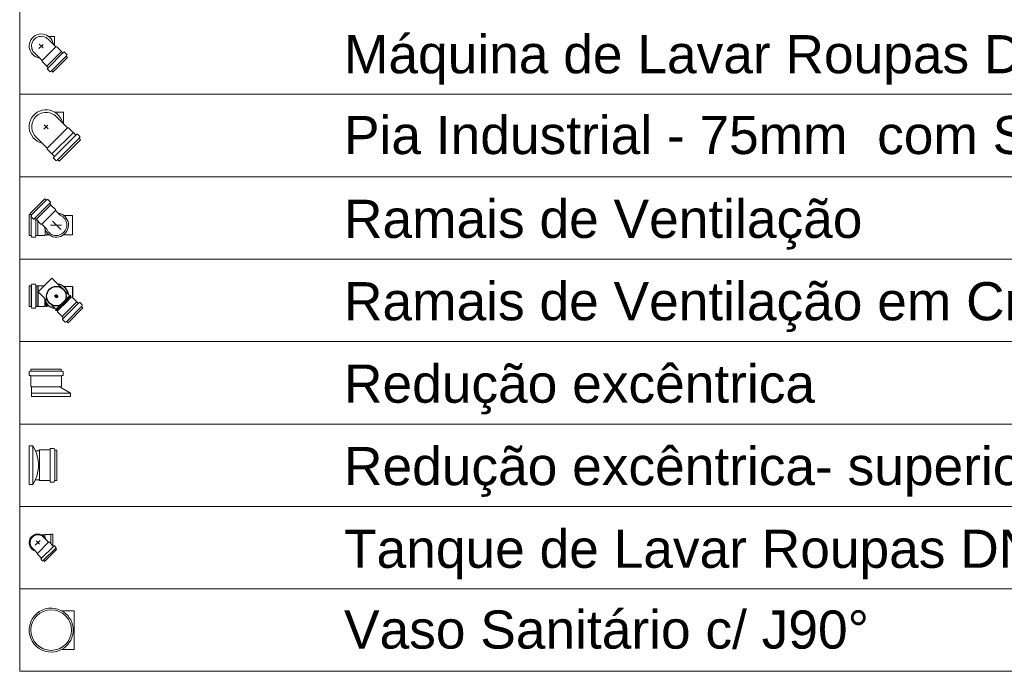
# Model space of a CAD drawing. Header units: millimetres. Extents: x 567 to 934, y -1 to 364.
# Tile 78 of 256: x 691.28 to 696.44, y 42.5 to 45.92. Entities that reach past the tile are written whole.
import ezdxf

# ---------------------------------------------------------------- set-up
doc = ezdxf.new("R2010")
doc.units = ezdxf.units.MM
doc.header["$MEASUREMENT"] = 0
doc.linetypes.add('NULL', pattern=[0])
doc.layers.get('0').update_dxf_attribs({"lineweight": 18})
for name, color, linetype, lineweight in [('DI-Tabelas', 7, 'Continuous', 13), ('Simbolos', 14, 'Continuous', 20), ('Simbolos_int', 14, 'Continuous', 15)]:
    doc.layers.add(name, color=color, linetype=linetype, lineweight=lineweight)
doc.layers.add('SIMBOLOS INT', color=14, linetype='Continuous')
doc.styles.add('Arial', font='arial.ttf')

msp = doc.modelspace()

# ---------------------------------------------------------------- linework, layer by layer
msp.add_lwpolyline([(691.3752, 43.5813), (691.3752, 43.5813)])
msp.add_lwpolyline([(691.3752, 43.5813), (691.3752, 43.5813)])
at = {"layer": 'DI-Tabelas'}
for p, q in [((691.2751, 45.5253), (691.2751, 45.9573)), ((692.9251, 45.5253), (691.2751, 45.5253)), ((691.2751, 45.0933), (691.2751, 45.5253)), ((699.172, 45.5253), (692.9251, 45.5253)), ((692.9251, 45.0933), (691.2751, 45.0933)), ((691.2751, 44.6613), (691.2751, 45.0933)), ((699.172, 45.0933), (692.9251, 45.0933)), ((692.9251, 44.6613), (691.2751, 44.6613)), ((691.2751, 44.2293), (691.2751, 44.6613)), ((699.172, 44.6613), (692.9251, 44.6613)), ((692.9251, 44.2293), (691.2751, 44.2293)), ((691.2751, 43.7973), (691.2751, 44.2293)), ((699.172, 44.2293), (692.9251, 44.2293)), ((692.9251, 43.7973), (691.2751, 43.7973)), ((691.2751, 43.3653), (691.2751, 43.7973)), ((699.172, 43.7973), (692.9251, 43.7973)), ((692.9251, 43.3653), (691.2751, 43.3653)), ((691.2751, 42.9333), (691.2751, 43.3653)), ((699.172, 43.3653), (692.9251, 43.3653)), ((692.9251, 42.9333), (691.2751, 42.9333)), ((691.2751, 42.5013), (691.2751, 42.9333)), ((699.172, 42.9333), (692.9251, 42.9333)), ((692.9251, 42.5013), (691.2751, 42.5013)), ((699.172, 42.5013), (692.9251, 42.5013))]:
    msp.add_line(p, q, dxfattribs=at)
at = {"layer": 'Simbolos'}
for p, q in [((691.427, 45.829), (691.4572, 45.829)), ((691.4647, 45.774), (691.4289, 45.8097)), ((691.393, 45.7023), (691.3572, 45.738)), ((691.4698, 45.774), (691.4647, 45.774)), ((691.4935, 45.7502), (691.4698, 45.774)), ((691.4941, 45.7502), (691.4935, 45.7502)), ((691.5007, 45.7436), (691.4941, 45.7502)), ((691.5074, 45.7468), (691.5034, 45.7435)), ((691.5225, 45.7343), (691.5101, 45.7467)), ((691.5229, 45.7319), (691.5198, 45.7266)), ((691.393, 45.6972), (691.393, 45.7023)), ((691.4167, 45.6734), (691.393, 45.6972)), ((691.5263, 45.718), (691.4489, 45.6407)), ((691.5263, 45.718), (691.5201, 45.7242)), ((691.4167, 45.6728), (691.4167, 45.6734)), ((691.4233, 45.6662), (691.4167, 45.6728)), ((691.4201, 45.6595), (691.4235, 45.6635)), ((691.4326, 45.6444), (691.4202, 45.6568)), ((691.435, 45.6441), (691.4403, 45.6471)), ((691.4489, 45.6407), (691.4427, 45.6468)), ((691.4598, 45.431), (691.5054, 45.431)), ((691.5254, 45.3502), (691.4668, 45.4089)), ((691.5305, 45.3502), (691.5254, 45.3502)), ((691.5556, 45.3251), (691.5305, 45.3502)), ((691.5563, 45.3251), (691.5556, 45.3251)), ((691.5683, 45.3132), (691.5563, 45.3251)), ((691.571, 45.313), (691.5751, 45.3165)), ((691.5902, 45.304), (691.5778, 45.3164)), ((691.4186, 45.2435), (691.36, 45.3021)), ((691.4815, 45.1747), (691.5941, 45.2873)), ((691.5874, 45.2962), (691.5905, 45.3016)), ((691.5941, 45.2873), (691.5877, 45.2937)), ((691.4186, 45.2384), (691.4186, 45.2435)), ((691.4437, 45.2133), (691.4186, 45.2384)), ((691.4437, 45.2126), (691.4437, 45.2133)), ((691.4557, 45.2006), (691.4437, 45.2126)), ((691.4558, 45.1979), (691.4524, 45.1938)), ((691.4649, 45.1787), (691.4525, 45.1911)), ((691.4727, 45.1815), (691.4673, 45.1784)), ((691.4815, 45.1747), (691.4751, 45.1812)), ((691.3296, 44.9006), (691.4069, 44.9779)), ((691.4069, 44.9779), (691.4131, 44.9718)), ((691.4208, 44.9745), (691.4155, 44.9714)), ((691.4232, 44.9742), (691.4356, 44.9618)), ((691.4358, 44.9591), (691.4324, 44.9551)), ((691.4325, 44.9524), (691.4391, 44.9457)), ((691.4391, 44.9457), (691.4391, 44.9452)), ((691.4391, 44.9452), (691.4629, 44.9214)), ((691.4629, 44.9214), (691.4629, 44.9163)), ((691.4629, 44.9163), (691.4886, 44.8906)), ((691.3251, 44.7855), (691.3251, 44.8949)), ((691.3251, 44.8949), (691.3338, 44.8949)), ((691.3296, 44.9006), (691.3357, 44.8944)), ((691.333, 44.8867), (691.3361, 44.892)), ((691.3333, 44.8843), (691.3457, 44.8719)), ((691.3484, 44.8717), (691.3524, 44.8751)), ((691.3551, 44.875), (691.3618, 44.8684)), ((691.3618, 44.8684), (691.3623, 44.8684)), ((691.3623, 44.8684), (691.3861, 44.8446)), ((691.5057, 44.8909), (691.5511, 44.8909)), ((691.3861, 44.8446), (691.3912, 44.8446)), ((691.3912, 44.8446), (691.4169, 44.8189)), ((691.3251, 44.7855), (691.3338, 44.7855)), ((691.3373, 44.7781), (691.3357, 44.7841)), ((691.3392, 44.7766), (691.3567, 44.7766)), ((691.3587, 44.7785), (691.3592, 44.7837)), ((691.3612, 44.7855), (691.3706, 44.7855)), ((691.3706, 44.7855), (691.371, 44.7859)), ((691.371, 44.7859), (691.4046, 44.7859)), ((691.4046, 44.7859), (691.4082, 44.7895)), ((691.4082, 44.7895), (691.4289, 44.7895)), ((691.4134, 44.7895), (691.4136, 44.7865)), ((691.4136, 44.7865), (691.4195, 44.7865)), ((691.4198, 44.7895), (691.4195, 44.7865)), ((691.5057, 44.7895), (691.5511, 44.7895)), ((691.5303, 44.476), (691.4439, 44.5624)), ((691.3251, 44.522), (691.3338, 44.522)), ((691.3251, 44.522), (691.3251, 44.4126)), ((691.3373, 44.5295), (691.3357, 44.5235)), ((691.3392, 44.5309), (691.3567, 44.5309)), ((691.3587, 44.5291), (691.3592, 44.5239)), ((691.3612, 44.522), (691.3706, 44.522)), ((691.3706, 44.522), (691.371, 44.5216)), ((691.371, 44.5216), (691.403, 44.5216)), ((691.4586, 44.4043), (691.3722, 44.4907)), ((691.5057, 44.518), (691.5511, 44.518)), ((691.5367, 44.4696), (691.5303, 44.476)), ((691.5367, 44.4696), (691.539, 44.4715)), ((691.5432, 44.4674), (691.539, 44.4715)), ((691.5412, 44.4651), (691.5432, 44.4674)), ((691.5449, 44.4614), (691.5412, 44.4651)), ((691.55, 44.4614), (691.5449, 44.4614)), ((691.5738, 44.4376), (691.55, 44.4614)), ((691.3251, 44.4126), (691.3338, 44.4126)), ((691.3373, 44.4052), (691.3357, 44.4112)), ((691.3392, 44.4037), (691.3567, 44.4037)), ((691.3587, 44.4056), (691.3592, 44.4108)), ((691.3612, 44.4126), (691.3706, 44.4126)), ((691.3706, 44.4126), (691.371, 44.413)), ((691.371, 44.413), (691.4046, 44.413)), ((691.4046, 44.413), (691.4082, 44.4166)), ((691.4082, 44.4166), (691.4134, 44.4166)), ((691.4134, 44.4166), (691.4136, 44.4136)), ((691.4136, 44.4136), (691.4195, 44.4136)), ((691.4198, 44.4166), (691.4195, 44.4136)), ((691.4198, 44.4166), (691.4289, 44.4166)), ((691.465, 44.3979), (691.4586, 44.4043)), ((691.465, 44.3979), (691.4631, 44.3956)), ((691.4672, 44.3914), (691.4631, 44.3956)), ((691.4695, 44.3934), (691.4672, 44.3914)), ((691.4732, 44.3897), (691.4695, 44.3934)), ((691.4732, 44.3846), (691.4732, 44.3897)), ((691.5291, 44.3281), (691.6065, 44.4055)), ((691.5743, 44.4376), (691.5738, 44.4376)), ((691.5809, 44.431), (691.5743, 44.4376)), ((691.5877, 44.4343), (691.5836, 44.4309)), ((691.6028, 44.4218), (691.5904, 44.4342)), ((691.6031, 44.4194), (691.6, 44.414)), ((691.6065, 44.4055), (691.6003, 44.4116)), ((691.497, 44.3608), (691.4732, 44.3846)), ((691.497, 44.3603), (691.497, 44.3608)), ((691.5036, 44.3537), (691.497, 44.3603)), ((691.5003, 44.3469), (691.5037, 44.351)), ((691.5128, 44.3318), (691.5004, 44.3442)), ((691.5152, 44.3315), (691.5206, 44.3346)), ((691.5291, 44.3281), (691.523, 44.3343)), ((691.4933, 44.0853), (691.3341, 44.0853)), ((691.3341, 44.0853), (691.3341, 44.0762)), ((691.4933, 44.0853), (691.4933, 44.0762)), ((691.3251, 44.0707), (691.3251, 44.0532)), ((691.3326, 44.0742), (691.3265, 44.0726)), ((691.3318, 44.0508), (691.3269, 44.0512)), ((691.3337, 44.0488), (691.3337, 43.9956)), ((691.4933, 44.0746), (691.3341, 44.0746)), ((691.4933, 44.0506), (691.3341, 44.0506)), ((691.4937, 44.0488), (691.4937, 43.9956)), ((691.4947, 44.0742), (691.5008, 44.0726)), ((691.4955, 44.0508), (691.5004, 44.0512)), ((691.5023, 44.0707), (691.5023, 44.0532)), ((691.3337, 43.9956), (691.3378, 43.9915)), ((691.4896, 43.9915), (691.3378, 43.9915)), ((691.3378, 43.9915), (691.3378, 43.9413)), ((691.4937, 43.9956), (691.4907, 43.9926)), ((691.4914, 43.9879), (691.541, 43.9593)), ((691.541, 43.9593), (691.3378, 43.9593)), ((691.541, 43.9413), (691.3378, 43.9413)), ((691.541, 43.9593), (691.541, 43.9413)), ((691.3431, 43.6829), (691.3251, 43.6829)), ((691.3251, 43.6829), (691.3251, 43.4797)), ((691.3431, 43.6829), (691.3431, 43.4797)), ((691.3431, 43.6829), (691.3602, 43.6532)), ((691.4346, 43.6631), (691.435, 43.6681)), ((691.4545, 43.6699), (691.437, 43.6699)), ((691.458, 43.6624), (691.4564, 43.6684)), ((691.3752, 43.6572), (691.3579, 43.6572)), ((691.3793, 43.6613), (691.3752, 43.6572)), ((691.4326, 43.6613), (691.3793, 43.6613)), ((691.3793, 43.6613), (691.3793, 43.5013)), ((691.4344, 43.6609), (691.4344, 43.5017)), ((691.4584, 43.6609), (691.4584, 43.5017)), ((691.4691, 43.6609), (691.46, 43.6609)), ((691.4691, 43.6609), (691.4691, 43.5017)), ((691.3431, 43.4797), (691.3602, 43.5094)), ((691.3431, 43.4797), (691.3251, 43.4797)), ((691.3752, 43.5054), (691.3579, 43.5054)), ((691.3793, 43.5013), (691.3752, 43.5054)), ((691.4326, 43.5013), (691.3793, 43.5013)), ((691.4346, 43.4995), (691.435, 43.4945)), ((691.4545, 43.4927), (691.437, 43.4927)), ((691.458, 43.5002), (691.4564, 43.4942)), ((691.4691, 43.5017), (691.46, 43.5017)), ((691.3902, 43.2165), (691.4062, 43.2165)), ((691.3998, 43.2044), (691.4136, 43.1906)), ((691.4086, 43.2189), (691.4062, 43.2165)), ((691.4386, 43.2189), (691.4086, 43.2189)), ((691.4406, 43.2209), (691.4386, 43.2189)), ((691.4486, 43.2209), (691.4406, 43.2209)), ((691.4486, 43.2209), (691.4486, 43.1597)), ((691.4136, 43.1906), (691.4267, 43.1775)), ((691.4308, 43.1775), (691.4267, 43.1775)), ((691.4509, 43.1574), (691.4308, 43.1775)), ((691.4554, 43.1588), (691.4536, 43.1573)), ((691.4648, 43.152), (691.4581, 43.1587)), ((691.4652, 43.1495), (691.4636, 43.1468)), ((691.3415, 43.1462), (691.3553, 43.1324)), ((691.3553, 43.1324), (691.3685, 43.1192)), ((691.3685, 43.1151), (691.3685, 43.1192)), ((691.3885, 43.0951), (691.3685, 43.1151)), ((691.4683, 43.14), (691.4059, 43.0776)), ((691.4683, 43.14), (691.4639, 43.1444)), ((691.3871, 43.0905), (691.3886, 43.0924)), ((691.394, 43.0811), (691.3872, 43.0879)), ((691.3964, 43.0808), (691.3991, 43.0823)), ((691.4059, 43.0776), (691.4015, 43.082)), ((691.4945, 42.8189), (691.56, 42.8189)), ((691.4945, 42.6157), (691.56, 42.6157))]:
    msp.add_line(p, q, dxfattribs=at)
for points in [[(691.429, 45.8097), (691.4247, 45.8145), (691.4199, 45.8187), (691.4146, 45.8223), (691.4089, 45.8253), (691.4028, 45.8274), (691.3966, 45.8288), (691.3902, 45.8294), (691.3838, 45.8292), (691.3774, 45.8282), (691.3713, 45.8264), (691.3654, 45.8239), (691.3599, 45.8206), (691.3548, 45.8167), (691.3503, 45.8121), (691.3463, 45.8071), (691.3431, 45.8016), (691.3405, 45.7957), (691.3387, 45.7895), (691.3377, 45.7832), (691.3375, 45.7768), (691.3381, 45.7704), (691.3395, 45.7641), (691.3417, 45.7581), (691.3446, 45.7524), (691.3482, 45.747), (691.3524, 45.7422), (691.3573, 45.738)], [(691.5007, 45.7436), (691.501, 45.7434), (691.5012, 45.7432), (691.5016, 45.7431), (691.5019, 45.743), (691.5022, 45.743), (691.5025, 45.743), (691.5029, 45.7431), (691.5031, 45.7433), (691.5034, 45.7435)], [(691.5102, 45.7467), (691.5099, 45.7469), (691.5096, 45.7471), (691.5093, 45.7472), (691.509, 45.7473), (691.5087, 45.7473), (691.5083, 45.7473), (691.508, 45.7472), (691.5077, 45.747), (691.5075, 45.7468)], [(691.5229, 45.7319), (691.523, 45.7322), (691.5231, 45.7325), (691.5231, 45.7328), (691.5231, 45.733), (691.5231, 45.7333), (691.523, 45.7336), (691.5229, 45.7339), (691.5227, 45.7341), (691.5225, 45.7343)], [(691.5198, 45.7266), (691.5197, 45.7263), (691.5196, 45.726), (691.5195, 45.7258), (691.5195, 45.7255), (691.5196, 45.7252), (691.5197, 45.7249), (691.5198, 45.7246), (691.5199, 45.7244), (691.5201, 45.7242)], [(691.4201, 45.6595), (691.4199, 45.6592), (691.4198, 45.6589), (691.4197, 45.6586), (691.4196, 45.6583), (691.4196, 45.6579), (691.4197, 45.6576), (691.4198, 45.6573), (691.42, 45.657), (691.4202, 45.6568)], [(691.4235, 45.6635), (691.4237, 45.6638), (691.4238, 45.6641), (691.4239, 45.6644), (691.4239, 45.6647), (691.4239, 45.6651), (691.4238, 45.6654), (691.4237, 45.6657), (691.4236, 45.666), (691.4233, 45.6662)], [(691.4326, 45.6444), (691.4328, 45.6442), (691.4331, 45.644), (691.4333, 45.6439), (691.4336, 45.6438), (691.4339, 45.6438), (691.4342, 45.6438), (691.4345, 45.6439), (691.4347, 45.6439), (691.435, 45.6441)], [(691.4428, 45.6468), (691.4425, 45.647), (691.4423, 45.6472), (691.442, 45.6473), (691.4418, 45.6474), (691.4415, 45.6474), (691.4412, 45.6474), (691.4409, 45.6474), (691.4406, 45.6473), (691.4403, 45.6471)], [(691.4668, 45.4089), (691.4567, 45.4173), (691.4453, 45.4239), (691.4329, 45.4284), (691.42, 45.4307), (691.4068, 45.4307), (691.3938, 45.4284), (691.3815, 45.4239), (691.3701, 45.4173), (691.36, 45.4089), (691.3515, 45.3988), (691.345, 45.3874), (691.3405, 45.375), (691.3382, 45.3621), (691.3382, 45.3489), (691.3405, 45.3359), (691.345, 45.3236), (691.3515, 45.3122), (691.36, 45.3021)], [(691.5778, 45.3164), (691.5775, 45.3166), (691.5773, 45.3167), (691.577, 45.3169), (691.5766, 45.3169), (691.5763, 45.3169), (691.576, 45.3169), (691.5757, 45.3168), (691.5754, 45.3167), (691.5751, 45.3165)], [(691.5683, 45.3131), (691.5685, 45.3129), (691.5688, 45.3128), (691.5691, 45.3126), (691.5695, 45.3126), (691.5698, 45.3126), (691.5701, 45.3126), (691.5704, 45.3127), (691.5707, 45.3128), (691.571, 45.313)], [(691.5874, 45.2962), (691.5872, 45.2959), (691.5872, 45.2956), (691.5871, 45.2953), (691.5871, 45.295), (691.5871, 45.2948), (691.5872, 45.2945), (691.5873, 45.2942), (691.5875, 45.294), (691.5877, 45.2937)], [(691.5905, 45.3016), (691.5906, 45.3018), (691.5907, 45.3021), (691.5908, 45.3024), (691.5908, 45.3027), (691.5907, 45.303), (691.5906, 45.3033), (691.5905, 45.3035), (691.5904, 45.3038), (691.5902, 45.304)], [(691.4524, 45.1938), (691.4522, 45.1935), (691.4521, 45.1932), (691.452, 45.1929), (691.4519, 45.1926), (691.4519, 45.1922), (691.452, 45.1919), (691.4521, 45.1916), (691.4523, 45.1913), (691.4525, 45.1911)], [(691.4558, 45.1979), (691.456, 45.1981), (691.4562, 45.1984), (691.4563, 45.1988), (691.4563, 45.1991), (691.4563, 45.1994), (691.4562, 45.1997), (691.4561, 45.2), (691.4559, 45.2003), (691.4557, 45.2006)], [(691.4649, 45.1787), (691.4651, 45.1785), (691.4653, 45.1783), (691.4656, 45.1782), (691.4659, 45.1781), (691.4662, 45.1781), (691.4665, 45.1781), (691.4667, 45.1782), (691.467, 45.1782), (691.4673, 45.1784)], [(691.4751, 45.1812), (691.4749, 45.1814), (691.4747, 45.1815), (691.4744, 45.1816), (691.4741, 45.1817), (691.4738, 45.1818), (691.4735, 45.1818), (691.4732, 45.1817), (691.473, 45.1816), (691.4727, 45.1815)], [(691.4131, 44.9718), (691.4133, 44.9716), (691.4136, 44.9714), (691.4138, 44.9713), (691.4141, 44.9712), (691.4144, 44.9712), (691.4147, 44.9712), (691.415, 44.9712), (691.4153, 44.9713), (691.4155, 44.9714)], [(691.4233, 44.9742), (691.423, 44.9744), (691.4228, 44.9745), (691.4225, 44.9747), (691.4222, 44.9747), (691.422, 44.9748), (691.4217, 44.9748), (691.4214, 44.9747), (691.4211, 44.9746), (691.4208, 44.9745)], [(691.4324, 44.9551), (691.4322, 44.9548), (691.432, 44.9545), (691.4319, 44.9542), (691.4319, 44.9539), (691.4319, 44.9535), (691.432, 44.9532), (691.4321, 44.9529), (691.4323, 44.9526), (691.4325, 44.9524)], [(691.4358, 44.9591), (691.436, 44.9594), (691.4361, 44.9597), (691.4362, 44.96), (691.4362, 44.9603), (691.4362, 44.9606), (691.4362, 44.9609), (691.436, 44.9613), (691.4359, 44.9615), (691.4357, 44.9618)], [(691.333, 44.8867), (691.3329, 44.8864), (691.3328, 44.8861), (691.3327, 44.8858), (691.3327, 44.8855), (691.3328, 44.8853), (691.3328, 44.885), (691.333, 44.8847), (691.3331, 44.8845), (691.3333, 44.8842)], [(691.3338, 44.8949), (691.3339, 44.8949), (691.334, 44.895), (691.3341, 44.895), (691.3343, 44.895), (691.3344, 44.895), (691.3345, 44.8951), (691.3346, 44.8951), (691.3348, 44.8952), (691.3349, 44.8953)], [(691.336, 44.892), (691.3362, 44.8922), (691.3363, 44.8925), (691.3363, 44.8928), (691.3363, 44.8931), (691.3363, 44.8934), (691.3362, 44.8937), (691.3361, 44.8939), (691.3359, 44.8942), (691.3357, 44.8944)], [(691.3457, 44.8719), (691.346, 44.8716), (691.3462, 44.8715), (691.3465, 44.8714), (691.3469, 44.8713), (691.3472, 44.8713), (691.3475, 44.8713), (691.3478, 44.8714), (691.3481, 44.8716), (691.3484, 44.8717)], [(691.3551, 44.875), (691.3549, 44.8752), (691.3546, 44.8754), (691.3543, 44.8755), (691.354, 44.8756), (691.3536, 44.8756), (691.3533, 44.8756), (691.353, 44.8755), (691.3527, 44.8753), (691.3524, 44.8751)], [(691.4169, 44.8189), (691.4205, 44.8119), (691.4251, 44.8054), (691.4306, 44.7997), (691.4368, 44.7948), (691.4437, 44.7909), (691.4511, 44.788), (691.4588, 44.7862), (691.4667, 44.7855), (691.4746, 44.786), (691.4823, 44.7876), (691.4897, 44.7904), (691.4967, 44.7941), (691.5031, 44.7989), (691.5087, 44.8045), (691.5134, 44.8108), (691.5171, 44.8178), (691.5199, 44.8252), (691.5215, 44.833), (691.522, 44.8409), (691.5213, 44.8487), (691.5195, 44.8565), (691.5166, 44.8638), (691.5127, 44.8707), (691.5078, 44.8769), (691.5021, 44.8824), (691.4957, 44.887), (691.4886, 44.8906)], [(691.3357, 44.7841), (691.3356, 44.7843), (691.3355, 44.7846), (691.3353, 44.7848), (691.3351, 44.785), (691.3349, 44.7852), (691.3346, 44.7853), (691.3343, 44.7855), (691.334, 44.7855), (691.3338, 44.7855)], [(691.3373, 44.7781), (691.3374, 44.7778), (691.3375, 44.7776), (691.3377, 44.7773), (691.3379, 44.7771), (691.3381, 44.777), (691.3384, 44.7768), (691.3386, 44.7767), (691.3389, 44.7767), (691.3392, 44.7766)], [(691.3567, 44.7766), (691.3571, 44.7767), (691.3574, 44.7767), (691.3577, 44.7769), (691.358, 44.7771), (691.3582, 44.7773), (691.3584, 44.7775), (691.3586, 44.7778), (691.3587, 44.7781), (691.3587, 44.7785)], [(691.3612, 44.7855), (691.3609, 44.7855), (691.3605, 44.7854), (691.3602, 44.7853), (691.36, 44.7851), (691.3597, 44.7849), (691.3595, 44.7846), (691.3594, 44.7843), (691.3593, 44.784), (691.3592, 44.7837)], [(691.3338, 44.522), (691.334, 44.5221), (691.3343, 44.5221), (691.3346, 44.5222), (691.3349, 44.5224), (691.3351, 44.5225), (691.3353, 44.5227), (691.3355, 44.523), (691.3356, 44.5232), (691.3357, 44.5235)], [(691.3392, 44.5309), (691.3389, 44.5309), (691.3386, 44.5309), (691.3384, 44.5307), (691.3381, 44.5306), (691.3379, 44.5304), (691.3377, 44.5302), (691.3375, 44.53), (691.3374, 44.5297), (691.3373, 44.5295)], [(691.3587, 44.5291), (691.3587, 44.5294), (691.3586, 44.5297), (691.3584, 44.53), (691.3582, 44.5303), (691.358, 44.5305), (691.3577, 44.5307), (691.3574, 44.5308), (691.3571, 44.5309), (691.3567, 44.5309)], [(691.3592, 44.5239), (691.3593, 44.5235), (691.3594, 44.5232), (691.3595, 44.5229), (691.3597, 44.5227), (691.36, 44.5225), (691.3602, 44.5223), (691.3605, 44.5221), (691.3609, 44.5221), (691.3612, 44.522)], [(691.3357, 44.4112), (691.3356, 44.4114), (691.3355, 44.4117), (691.3353, 44.4119), (691.3351, 44.4121), (691.3349, 44.4123), (691.3346, 44.4124), (691.3343, 44.4126), (691.334, 44.4126), (691.3338, 44.4126)], [(691.3373, 44.4052), (691.3374, 44.4049), (691.3375, 44.4047), (691.3377, 44.4044), (691.3379, 44.4042), (691.3381, 44.4041), (691.3384, 44.4039), (691.3386, 44.4038), (691.3389, 44.4038), (691.3392, 44.4037)], [(691.3567, 44.4037), (691.3571, 44.4038), (691.3574, 44.4038), (691.3577, 44.404), (691.358, 44.4042), (691.3582, 44.4044), (691.3584, 44.4046), (691.3586, 44.4049), (691.3587, 44.4052), (691.3587, 44.4056)], [(691.3612, 44.4126), (691.3609, 44.4126), (691.3605, 44.4125), (691.3602, 44.4124), (691.36, 44.4122), (691.3597, 44.412), (691.3595, 44.4117), (691.3594, 44.4114), (691.3593, 44.4111), (691.3592, 44.4108)], [(691.5809, 44.431), (691.5812, 44.4308), (691.5815, 44.4306), (691.5818, 44.4305), (691.5821, 44.4305), (691.5824, 44.4304), (691.5827, 44.4305), (691.5831, 44.4306), (691.5834, 44.4307), (691.5836, 44.4309)], [(691.5904, 44.4341), (691.5901, 44.4344), (691.5898, 44.4345), (691.5895, 44.4347), (691.5892, 44.4347), (691.5889, 44.4347), (691.5886, 44.4347), (691.5882, 44.4346), (691.5879, 44.4345), (691.5877, 44.4343)], [(691.6, 44.414), (691.5999, 44.4138), (691.5998, 44.4135), (691.5998, 44.4132), (691.5998, 44.4129), (691.5998, 44.4126), (691.5999, 44.4124), (691.6, 44.4121), (691.6002, 44.4118), (691.6003, 44.4116)], [(691.6031, 44.4194), (691.6032, 44.4196), (691.6033, 44.4199), (691.6033, 44.4202), (691.6034, 44.4205), (691.6033, 44.4208), (691.6032, 44.421), (691.6031, 44.4213), (691.603, 44.4215), (691.6028, 44.4218)], [(691.5003, 44.3469), (691.5001, 44.3467), (691.5, 44.3464), (691.4999, 44.346), (691.4999, 44.3457), (691.4999, 44.3454), (691.4999, 44.3451), (691.5001, 44.3448), (691.5002, 44.3445), (691.5004, 44.3442)], [(691.5037, 44.351), (691.5039, 44.3512), (691.504, 44.3515), (691.5041, 44.3519), (691.5042, 44.3522), (691.5041, 44.3525), (691.5041, 44.3528), (691.504, 44.3531), (691.5038, 44.3534), (691.5036, 44.3537)], [(691.5128, 44.3318), (691.513, 44.3316), (691.5133, 44.3315), (691.5136, 44.3314), (691.5138, 44.3313), (691.5141, 44.3312), (691.5144, 44.3312), (691.5147, 44.3313), (691.515, 44.3314), (691.5152, 44.3315)], [(691.523, 44.3342), (691.5228, 44.3344), (691.5225, 44.3346), (691.5222, 44.3347), (691.522, 44.3348), (691.5217, 44.3348), (691.5214, 44.3348), (691.5211, 44.3348), (691.5208, 44.3347), (691.5206, 44.3346)], [(691.3265, 44.0726), (691.3263, 44.0725), (691.326, 44.0724), (691.3258, 44.0722), (691.3256, 44.072), (691.3254, 44.0718), (691.3252, 44.0715), (691.3251, 44.0713), (691.3251, 44.071), (691.3251, 44.0707)], [(691.3251, 44.0532), (691.3251, 44.0529), (691.3252, 44.0525), (691.3253, 44.0522), (691.3255, 44.052), (691.3257, 44.0517), (691.326, 44.0515), (691.3262, 44.0514), (691.3266, 44.0513), (691.3269, 44.0512)], [(691.3337, 44.0488), (691.3336, 44.0491), (691.3335, 44.0494), (691.3334, 44.0497), (691.3332, 44.05), (691.333, 44.0502), (691.3328, 44.0504), (691.3325, 44.0506), (691.3322, 44.0507), (691.3318, 44.0508)], [(691.3326, 44.0742), (691.3328, 44.0743), (691.3331, 44.0745), (691.3333, 44.0746), (691.3336, 44.0748), (691.3337, 44.0751), (691.3339, 44.0753), (691.334, 44.0756), (691.334, 44.0759), (691.3341, 44.0762)], [(691.4933, 44.0762), (691.4933, 44.0759), (691.4933, 44.0756), (691.4934, 44.0753), (691.4936, 44.0751), (691.4938, 44.0748), (691.494, 44.0746), (691.4942, 44.0745), (691.4945, 44.0743), (691.4947, 44.0742)], [(691.4955, 44.0508), (691.4952, 44.0507), (691.4948, 44.0506), (691.4946, 44.0504), (691.4943, 44.0502), (691.4941, 44.05), (691.4939, 44.0497), (691.4938, 44.0494), (691.4937, 44.0491), (691.4937, 44.0488)], [(691.5004, 44.0512), (691.5008, 44.0513), (691.5011, 44.0514), (691.5014, 44.0515), (691.5016, 44.0517), (691.5018, 44.052), (691.502, 44.0522), (691.5021, 44.0525), (691.5022, 44.0529), (691.5023, 44.0532)], [(691.5023, 44.0707), (691.5022, 44.071), (691.5022, 44.0713), (691.5021, 44.0715), (691.5019, 44.0718), (691.5018, 44.072), (691.5015, 44.0722), (691.5013, 44.0724), (691.501, 44.0725), (691.5008, 44.0726)], [(691.4907, 43.9926), (691.4905, 43.9924), (691.4903, 43.9922), (691.4902, 43.9919), (691.4901, 43.9916), (691.49, 43.9913), (691.4899, 43.991), (691.4899, 43.9907), (691.4899, 43.9904), (691.4899, 43.9901), (691.4899, 43.9898), (691.49, 43.9895), (691.4901, 43.9892), (691.4903, 43.989), (691.4904, 43.9887), (691.4906, 43.9885), (691.4909, 43.9883), (691.4911, 43.9881), (691.4914, 43.9879)], [(691.437, 43.6699), (691.4366, 43.6698), (691.4363, 43.6698), (691.436, 43.6696), (691.4358, 43.6695), (691.4355, 43.6692), (691.4353, 43.669), (691.4351, 43.6687), (691.435, 43.6684), (691.435, 43.668)], [(691.4564, 43.6684), (691.4563, 43.6687), (691.4562, 43.6689), (691.456, 43.6692), (691.4558, 43.6694), (691.4556, 43.6695), (691.4553, 43.6697), (691.455, 43.6698), (691.4548, 43.6699), (691.4545, 43.6699)], [(691.3602, 43.5094), (691.3653, 43.5249), (691.3692, 43.5407), (691.3718, 43.5568), (691.3731, 43.5731), (691.3731, 43.5894), (691.3718, 43.6057), (691.3692, 43.6218), (691.3653, 43.6377), (691.3602, 43.6532)], [(691.4326, 43.6613), (691.4329, 43.6613), (691.4332, 43.6614), (691.4335, 43.6615), (691.4338, 43.6617), (691.434, 43.6619), (691.4342, 43.6622), (691.4344, 43.6625), (691.4345, 43.6628), (691.4345, 43.6631)], [(691.458, 43.6624), (691.4581, 43.6621), (691.4583, 43.6618), (691.4584, 43.6616), (691.4586, 43.6614), (691.4589, 43.6612), (691.4591, 43.6611), (691.4594, 43.661), (691.4597, 43.6609), (691.46, 43.6609)], [(691.4345, 43.4994), (691.4345, 43.4998), (691.4344, 43.5001), (691.4342, 43.5004), (691.434, 43.5006), (691.4338, 43.5009), (691.4335, 43.501), (691.4332, 43.5012), (691.4329, 43.5012), (691.4326, 43.5013)], [(691.435, 43.4945), (691.435, 43.4942), (691.4351, 43.4939), (691.4353, 43.4936), (691.4355, 43.4933), (691.4358, 43.4931), (691.436, 43.4929), (691.4363, 43.4928), (691.4366, 43.4927), (691.437, 43.4927)], [(691.4545, 43.4927), (691.4548, 43.4927), (691.455, 43.4928), (691.4553, 43.4929), (691.4556, 43.493), (691.4558, 43.4932), (691.456, 43.4934), (691.4562, 43.4936), (691.4563, 43.4939), (691.4564, 43.4942)], [(691.46, 43.5017), (691.4597, 43.5017), (691.4594, 43.5016), (691.4591, 43.5015), (691.4589, 43.5013), (691.4586, 43.5012), (691.4584, 43.501), (691.4583, 43.5007), (691.4581, 43.5005), (691.458, 43.5002)], [(691.3998, 43.2044), (691.3943, 43.209), (691.388, 43.2126), (691.3813, 43.2151), (691.3742, 43.2163), (691.3671, 43.2163), (691.36, 43.2151), (691.3532, 43.2126), (691.347, 43.209), (691.3415, 43.2044), (691.3369, 43.1989), (691.3333, 43.1927), (691.3309, 43.186), (691.3296, 43.1789), (691.3296, 43.1717), (691.3309, 43.1646), (691.3333, 43.1579), (691.3369, 43.1517), (691.3415, 43.1462)], [(691.4509, 43.1574), (691.4511, 43.1572), (691.4514, 43.157), (691.4517, 43.1569), (691.452, 43.1569), (691.4524, 43.1568), (691.4527, 43.1569), (691.453, 43.157), (691.4533, 43.1571), (691.4536, 43.1573)], [(691.4581, 43.1587), (691.4578, 43.1589), (691.4575, 43.1591), (691.4572, 43.1592), (691.4569, 43.1593), (691.4566, 43.1593), (691.4563, 43.1593), (691.4559, 43.1592), (691.4556, 43.159), (691.4554, 43.1588)], [(691.4652, 43.1495), (691.4653, 43.1498), (691.4654, 43.1501), (691.4654, 43.1504), (691.4654, 43.1507), (691.4654, 43.1509), (691.4653, 43.1512), (691.4652, 43.1515), (691.465, 43.1517), (691.4648, 43.152)], [(691.4636, 43.1468), (691.4635, 43.1466), (691.4634, 43.1463), (691.4633, 43.146), (691.4633, 43.1457), (691.4634, 43.1454), (691.4634, 43.1451), (691.4636, 43.1449), (691.4637, 43.1446), (691.4639, 43.1444)], [(691.3871, 43.0906), (691.3869, 43.0903), (691.3868, 43.09), (691.3867, 43.0897), (691.3866, 43.0894), (691.3867, 43.089), (691.3867, 43.0887), (691.3868, 43.0884), (691.387, 43.0881), (691.3872, 43.0879)], [(691.3886, 43.0924), (691.3888, 43.0926), (691.389, 43.0929), (691.3891, 43.0932), (691.3891, 43.0936), (691.3891, 43.0939), (691.389, 43.0942), (691.3889, 43.0945), (691.3887, 43.0948), (691.3885, 43.0951)], [(691.394, 43.0811), (691.3942, 43.0809), (691.3944, 43.0808), (691.3947, 43.0806), (691.395, 43.0806), (691.3953, 43.0805), (691.3956, 43.0805), (691.3959, 43.0806), (691.3961, 43.0807), (691.3964, 43.0808)], [(691.4015, 43.082), (691.4013, 43.0822), (691.4011, 43.0824), (691.4008, 43.0825), (691.4005, 43.0826), (691.4002, 43.0826), (691.3999, 43.0826), (691.3997, 43.0826), (691.3994, 43.0825), (691.3991, 43.0824)], [(691.4945, 42.8189), (691.4784, 42.826), (691.4614, 42.8306), (691.4439, 42.8325), (691.4263, 42.8318), (691.4091, 42.8283), (691.3925, 42.8223), (691.3771, 42.8139), (691.3631, 42.8032), (691.3509, 42.7905), (691.3408, 42.7761), (691.333, 42.7603), (691.3277, 42.7435), (691.3251, 42.7261), (691.3251, 42.7085), (691.3277, 42.6911), (691.333, 42.6743), (691.3408, 42.6585), (691.3509, 42.6441), (691.3631, 42.6314), (691.3771, 42.6207), (691.3925, 42.6122), (691.4091, 42.6062), (691.4263, 42.6028), (691.4439, 42.602), (691.4614, 42.604), (691.4784, 42.6086), (691.4945, 42.6157)], [(691.4945, 42.6157), (691.5063, 42.6229), (691.5171, 42.6315), (691.5268, 42.6413), (691.5352, 42.6523), (691.5423, 42.6641), (691.548, 42.6767), (691.552, 42.6899), (691.5545, 42.7035), (691.5553, 42.7173), (691.5545, 42.7311), (691.552, 42.7446), (691.548, 42.7578), (691.5423, 42.7704), (691.5352, 42.7823), (691.5268, 42.7932), (691.5171, 42.803), (691.5063, 42.8116), (691.4945, 42.8189)]]:
    msp.add_lwpolyline(points, dxfattribs=at)
at = {"layer": 'SIMBOLOS INT'}
for p, q in [((691.3722, 44.4907), (691.4439, 44.5624)), ((691.3353, 44.522), (691.3353, 44.4126)), ((691.3594, 44.522), (691.3594, 44.4126)), ((691.371, 44.5216), (691.371, 44.413)), ((691.5511, 44.518), (691.5511, 44.4603)), ((691.4082, 44.4166), (691.4082, 44.4439)), ((691.4673, 44.4673), (691.4562, 44.4673)), ((691.4673, 44.4673), (691.4602, 44.4744)), ((691.4673, 44.4673), (691.4605, 44.4606)), ((691.4673, 44.4673), (691.4673, 44.4769)), ((691.4673, 44.4673), (691.4735, 44.4736)), ((691.4673, 44.4673), (691.475, 44.4596)), ((691.4673, 44.4673), (691.4673, 44.4585)), ((691.4673, 44.4673), (691.4772, 44.4673)), ((691.4732, 44.3897), (691.5291, 44.4456)), ((691.5412, 44.4651), (691.4737, 44.3976)), ((691.5367, 44.4696), (691.488, 44.421)), ((691.5449, 44.4614), (691.5257, 44.4422)), ((691.4134, 44.4166), (691.4134, 44.4336)), ((691.4198, 44.4166), (691.4198, 44.425)), ((691.465, 44.3979), (691.4875, 44.4204)), ((691.4695, 44.3934), (691.4815, 44.4054)), ((691.497, 44.3608), (691.5738, 44.4376)), ((691.5049, 44.3524), (691.5822, 44.4297)), ((691.5219, 44.3354), (691.5992, 44.4127))]:
    msp.add_line(p, q, dxfattribs=at)
for points in [[(691.5303, 44.476), (691.5284, 44.485), (691.5252, 44.4936), (691.5208, 44.5016), (691.5153, 44.509), (691.5089, 44.5154), (691.5015, 44.5209), (691.4935, 44.5253), (691.4849, 44.5284), (691.476, 44.5303)], [(691.4043, 44.4586), (691.4062, 44.4497), (691.4093, 44.4411), (691.4137, 44.433), (691.4192, 44.4257), (691.4256, 44.4192), (691.433, 44.4138), (691.441, 44.4094), (691.4496, 44.4062), (691.4586, 44.4043)]]:
    msp.add_lwpolyline(points, dxfattribs=at)
msp.add_circle((691.4673, 44.4673), 0.0511, dxfattribs=at)
at = {"layer": 'Simbolos_int'}
for p, q in [((691.3886, 45.7783), (691.3779, 45.789)), ((691.3886, 45.7783), (691.3973, 45.7871)), ((691.4572, 45.7814), (691.4572, 45.829)), ((691.3886, 45.7783), (691.376, 45.7657)), ((691.3886, 45.7783), (691.3987, 45.7682)), ((691.393, 45.7023), (691.4647, 45.774)), ((691.4167, 45.6728), (691.4941, 45.7502)), ((691.502, 45.7423), (691.4246, 45.6649)), ((691.519, 45.7253), (691.4417, 45.6479)), ((691.5054, 45.431), (691.5054, 45.3703)), ((691.4134, 45.3555), (691.4008, 45.3429)), ((691.4134, 45.3555), (691.4027, 45.3662)), ((691.4134, 45.3555), (691.4221, 45.3642)), ((691.4134, 45.3555), (691.4235, 45.3453)), ((691.5254, 45.3502), (691.4186, 45.2435)), ((691.5563, 45.3251), (691.4437, 45.2126)), ((691.457, 45.1993), (691.5696, 45.3119)), ((691.474, 45.1823), (691.5866, 45.2948)), ((691.3368, 44.8933), (691.4142, 44.9707)), ((691.3538, 44.8763), (691.4312, 44.9537)), ((691.4391, 44.9457), (691.3618, 44.8684)), ((691.4629, 44.9163), (691.3912, 44.8446)), ((691.3353, 44.8907), (691.3353, 44.8949)), ((691.3353, 44.7855), (691.3353, 44.8823)), ((691.3594, 44.7855), (691.3594, 44.8708)), ((691.371, 44.7859), (691.371, 44.8598)), ((691.4907, 44.8177), (691.4478, 44.8606)), ((691.5511, 44.7895), (691.5511, 44.8909)), ((691.4082, 44.7895), (691.4082, 44.8168)), ((691.4944, 44.8402), (691.436, 44.8402)), ((691.4062, 43.2165), (691.4062, 43.2038)), ((691.4386, 43.2189), (691.4386, 43.1697)), ((691.357, 43.1616), (691.382, 43.1866)), ((691.3608, 43.1851), (691.3782, 43.1677)), ((691.3685, 43.1192), (691.4267, 43.1775)), ((691.3898, 43.0938), (691.4522, 43.1561)), ((691.4005, 43.0831), (691.4628, 43.1455)), ((691.56, 42.6157), (691.56, 42.8189))]:
    msp.add_line(p, q, dxfattribs=at)
for points in [[(691.4516, 45.787), (691.4493, 45.7972), (691.4454, 45.8069), (691.44, 45.8158), (691.4331, 45.8237), (691.4251, 45.8304), (691.4161, 45.8357), (691.4063, 45.8394), (691.3961, 45.8415), (691.3857, 45.8419), (691.3753, 45.8405), (691.3653, 45.8375), (691.356, 45.8329), (691.3475, 45.8269), (691.3401, 45.8195), (691.334, 45.811), (691.3294, 45.8016), (691.3264, 45.7916), (691.3251, 45.7813), (691.3254, 45.7708), (691.3275, 45.7606), (691.3312, 45.7508), (691.3365, 45.7418), (691.3432, 45.7338), (691.3511, 45.727), (691.36, 45.7215), (691.3697, 45.7176), (691.3799, 45.7153)], [(691.4996, 45.3761), (691.4953, 45.3893), (691.489, 45.4017), (691.4808, 45.413), (691.471, 45.4228), (691.4597, 45.431), (691.4473, 45.4373), (691.4341, 45.4416), (691.4204, 45.4438), (691.4065, 45.4438), (691.3927, 45.4416), (691.3795, 45.4373), (691.3671, 45.431), (691.3558, 45.4229), (691.346, 45.413), (691.3378, 45.4018), (691.3315, 45.3894), (691.3272, 45.3761), (691.3251, 45.3624), (691.3251, 45.3485), (691.3272, 45.3348), (691.3315, 45.3215), (691.3379, 45.3091), (691.3461, 45.2979), (691.3559, 45.2881), (691.3672, 45.2799), (691.3796, 45.2736), (691.3928, 45.2693)], [(691.4043, 44.8315), (691.4065, 44.8213), (691.4105, 44.8117), (691.4159, 44.8027), (691.4227, 44.7948), (691.4308, 44.7882), (691.4398, 44.7829), (691.4495, 44.7792), (691.4597, 44.7771), (691.4702, 44.7767), (691.4805, 44.778), (691.4905, 44.781), (691.4999, 44.7856), (691.5084, 44.7917), (691.5158, 44.7991), (691.5219, 44.8076), (691.5265, 44.817), (691.5295, 44.827), (691.5308, 44.8373), (691.5304, 44.8478), (691.5283, 44.858), (691.5246, 44.8677), (691.5193, 44.8768), (691.5127, 44.8848), (691.5048, 44.8916), (691.4958, 44.8971), (691.4862, 44.901), (691.476, 44.9032)], [(691.3902, 43.2165), (691.3851, 43.2185), (691.3798, 43.22), (691.3744, 43.2207), (691.3689, 43.2209), (691.3635, 43.2203), (691.3581, 43.2192), (691.353, 43.2173), (691.3481, 43.2149), (691.3435, 43.2119), (691.3393, 43.2084), (691.3356, 43.2044), (691.3323, 43.2), (691.3296, 43.1953), (691.3275, 43.1902), (691.3261, 43.1849), (691.3252, 43.1795), (691.3251, 43.174), (691.3255, 43.1686), (691.3267, 43.1632), (691.3284, 43.1581), (691.3308, 43.1531), (691.3337, 43.1485), (691.3372, 43.1443), (691.3412, 43.1405), (691.3455, 43.1372), (691.3503, 43.1345), (691.3553, 43.1324)], [(691.4136, 43.1906), (691.4108, 43.1968), (691.4072, 43.2026), (691.4027, 43.2077), (691.3976, 43.2121), (691.3918, 43.2157), (691.3856, 43.2184), (691.379, 43.2201), (691.3722, 43.2209), (691.3654, 43.2206), (691.3588, 43.2193), (691.3524, 43.2171), (691.3464, 43.2139), (691.3409, 43.2099), (691.3361, 43.2051), (691.332, 43.1996), (691.3289, 43.1936), (691.3266, 43.1872), (691.3253, 43.1805), (691.3251, 43.1737), (691.3258, 43.167), (691.3275, 43.1604), (691.3302, 43.1541), (691.3338, 43.1484), (691.3382, 43.1432), (691.3434, 43.1388), (691.3491, 43.1351), (691.3553, 43.1324)]]:
    msp.add_lwpolyline(points, dxfattribs=at)
msp.add_circle((691.44, 42.7173), 0.1065, dxfattribs=at)

# ---------------------------------------------------------------- texts
at = {"layer": 'DI-Tabelas', "linetype": 'NULL', "char_height": 0.2, "attachment_point": 7, "line_spacing_factor": 0.6, "style": 'Arial'}
for s, insert, width in [('Máquina de Lavar Roupas DN 50mm', (692.9751, 45.5753), 9.223476), ('Pia Industrial - 75mm  com Sifão', (692.9751, 45.2093), 8.073171), ('Ramais de Ventilação', (692.9751, 44.7113), 5.435061), ('Ramais de Ventilação em Cruz', (692.9751, 44.2793), 7.701524), ('Redução excêntrica', (692.9751, 43.8473), 4.938415), ('Redução excêntrica- superior', (692.9751, 43.4153), 7.297866), ('Tanque de Lavar Roupas DN 40mm', (692.9751, 42.9833), 8.975305), ('Vaso Sanitário c/ J90%%d', (692.9751, 42.6173), 5.483841)]:
    msp.add_mtext(s, dxfattribs=dict(at, insert=insert, width=width))

doc.saveas('drawing.dxf')
